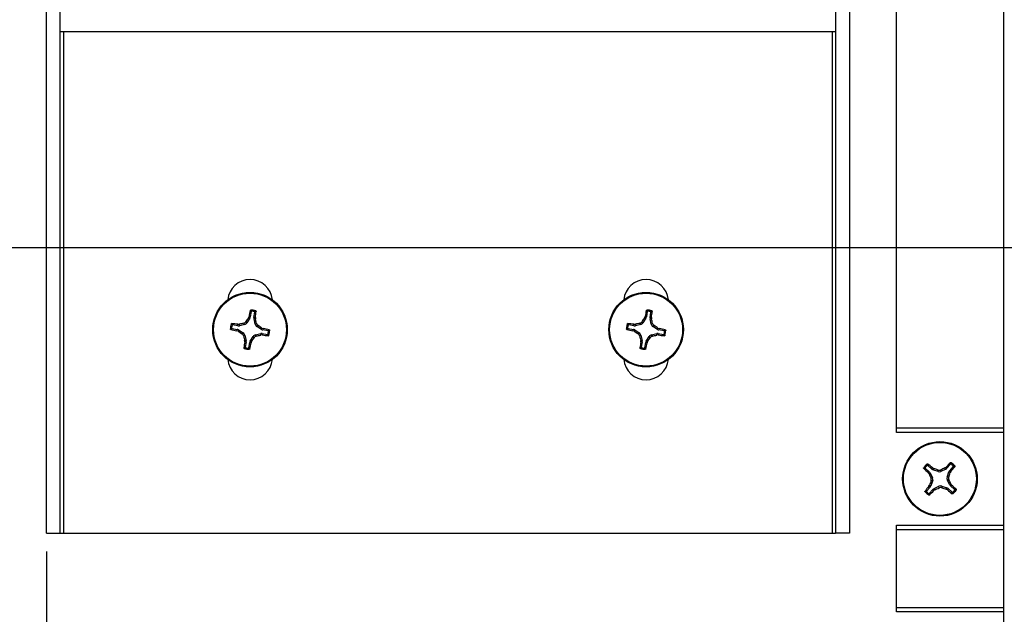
# Paper-space layout 'P3m-C' of a CAD drawing. Header units: inches. Extents: x 0.3 to 33.8, y 0.2 to 21.7.
# Tile 20 of 24: x 24.7 to 26.8, y 7.1 to 8.4. Entities that reach past the tile are written whole.
import ezdxf

# ---------------------------------------------------------------- set-up
doc = ezdxf.new("R2010")
doc.units = ezdxf.units.IN
doc.header["$MEASUREMENT"] = 0
doc.layers.add('BORDERS', color=7, linetype='Continuous')
doc.styles.add('SLDTEXTSTYLE0', font='TXT', dxfattribs={"width": 0.75})
doc.dimstyles.new('SLDDIMSTYLE10', dxfattribs={"dimtxt": 0.137795, "dimasz": 0.14, "dimexe": 0, "dimexo": 0.0625, "dimgap": 0.034449, "dimtad": 0, "dimtih": 1, "dimtoh": 1, "dimdec": 3, "dimlfac": 2, "dimrnd": 1e-09, "dimzin": 12, "dimdsep": 46, "dimtxsty": 'SLDTEXTSTYLE0', "dimblk1": 'CLOSED', "dimblk2": 'CLOSED', "dimsah": 1, "dimcen": 0.09, "dimadec": 0, "dimazin": 3, "dimtfac": 1, "dimtdec": 3, "dimtofl": 0, "dimtmove": 0, "dimatfit": 3, "dimldrblk": 'CLOSED', "dimfxl": 0, "dimfrac": 2, "dimtolj": 1, "dimtzin": 12, "dimarcsym": 0})
doc.dimstyles.new('SLDDIMSTYLE11', dxfattribs={"dimtxt": 0.137795, "dimasz": 0.14, "dimexe": 0, "dimexo": 0.0625, "dimgap": 0.034449, "dimtad": 0, "dimtih": 1, "dimtoh": 1, "dimdec": 3, "dimlfac": 2, "dimrnd": 1e-09, "dimzin": 4, "dimdsep": 46, "dimtxsty": 'SLDTEXTSTYLE0', "dimblk1": 'CLOSED', "dimblk2": 'CLOSED', "dimsah": 1, "dimcen": 0.09, "dimadec": 0, "dimazin": 1, "dimtfac": 1, "dimtdec": 3, "dimtofl": 0, "dimtmove": 0, "dimatfit": 3, "dimldrblk": 'CLOSED', "dimfxl": 0, "dimfrac": 2, "dimtolj": 1, "dimtzin": 12, "dimarcsym": 0})

# ---------------------------------------------------------------- blocks, each defined once
blk = doc.blocks.new('_Closed')
at = {"color": 0, "linetype": 'ByBlock', "lineweight": -2}
for p, q in [((-1, 0.166667), (0, 0)), ((-1, 0.166667), (-1, -0.166667)), ((0, 0), (-1, -0.166667)), ((0, 0), (-1, 0))]:
    blk.add_line(p, q, dxfattribs=at)
blk = doc.blocks.new('_D_44')
at = {"layer": 'BORDERS'}
for p, q in [((24.7103, 7.2672), (24.7103, 6.282)), ((22.7655, 6.312), (24.7103, 6.312)), ((24.5118, 6.1039), (24.5118, 6.1459)), ((24.5118, 6.1459), (24.7305, 6.1459)), ((24.7305, 6.1459), (24.7305, 6.1039)), ((24.5118, 5.7984), (24.5118, 5.7564)), ((24.7305, 5.7564), (24.7305, 5.7984)), ((24.5118, 5.7564), (24.7305, 5.7564))]:
    blk.add_line(p, q, dxfattribs=at)
at = {"layer": 'BORDERS', "xscale": 0.14, "yscale": 0.14}
blk.add_blockref('_Closed', (24.7103, 6.312), dxfattribs=at)
at = {"layer": 'BORDERS', "char_height": 0.1378, "attachment_point": 1, "rotation": 90, "style": 'SLDTEXTSTYLE0'}
for s, insert in [('12.015', (24.7591, 5.6712)), ('305', (24.5529, 5.7984))]:
    blk.add_mtext(s, dxfattribs=dict(at, insert=insert))
blk = doc.blocks.new('_D_48')
at = {"layer": 'BORDERS'}
for p, q in [((27.2846, 9.0291), (27.2846, 7.924)), ((27.4928, 8.1225), (27.4508, 8.1225)), ((27.4508, 8.1225), (27.4508, 7.9037)), ((27.6964, 8.1225), (27.7384, 8.1225)), ((27.7384, 8.1225), (27.7384, 7.9037)), ((22.8049, 7.924), (27.3146, 7.924)), ((27.4508, 7.9037), (27.4928, 7.9037)), ((27.7384, 7.9037), (27.6964, 7.9037))]:
    blk.add_line(p, q, dxfattribs=at)
at = {"layer": 'BORDERS', "xscale": 0.14, "yscale": 0.14, "rotation": 270.0000000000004}
blk.add_blockref('_Closed', (27.2846, 7.924), dxfattribs=at)
at = {"layer": 'BORDERS', "char_height": 0.1378, "attachment_point": 1, "style": 'SLDTEXTSTYLE0'}
for s, insert in [('79', (27.4928, 8.0814)), ('3.125', (27.3655, 7.8752))]:
    blk.add_mtext(s, dxfattribs=dict(at, insert=insert))
blk = doc.blocks.new('_D_49')
at = {"layer": 'BORDERS'}
for p, q in [((27.2846, 7.924), (27.2846, 6.8615)), ((27.4495, 7.06), (27.4075, 7.06)), ((27.4075, 7.06), (27.4075, 6.8412)), ((27.755, 7.06), (27.7969, 7.06)), ((27.7969, 7.06), (27.7969, 6.8412)), ((26.8174, 6.8615), (27.3146, 6.8615)), ((27.4075, 6.8412), (27.4495, 6.8412)), ((27.7969, 6.8412), (27.755, 6.8412))]:
    blk.add_line(p, q, dxfattribs=at)
at = {"layer": 'BORDERS', "xscale": 0.14, "yscale": 0.14, "rotation": 270.0000000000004}
blk.add_blockref('_Closed', (27.2846, 6.8615), dxfattribs=at)
at = {"layer": 'BORDERS', "char_height": 0.1378, "attachment_point": 1, "style": 'SLDTEXTSTYLE0'}
for s, insert in [('133', (27.4495, 7.0189)), ('5.250', (27.3731, 6.8127))]:
    blk.add_mtext(s, dxfattribs=dict(at, insert=insert))

psp = doc.layouts.new('P3m-C')

# ---------------------------------------------------------------- linework, layer by layer
at = {"color": 7, "linetype": 'Continuous', "lineweight": 25}
for p, q in [((26.778, 9.48153), (26.778, 6.86653)), ((24.71025, 7.30653), (24.71025, 9.04153)), ((24.74025, 7.30653), (24.74025, 9.04153)), ((26.41525, 9.04153), (26.41525, 7.30653)), ((26.44525, 9.04153), (26.44525, 7.30653)), ((26.54675, 7.53403), (26.54675, 8.81403)), ((24.74025, 8.39015), (26.41525, 8.39015)), ((24.74775, 7.30653), (24.74775, 8.39015)), ((26.40775, 8.39015), (26.40775, 7.30653)), ((25.15283, 7.7852), (25.15088, 7.77375)), ((26.00833, 7.7852), (26.00638, 7.77375)), ((25.14151, 7.76375), (25.14352, 7.76092)), ((25.1498, 7.77092), (25.14352, 7.76092)), ((25.1469, 7.77202), (25.14806, 7.77483)), ((25.1498, 7.77092), (25.1469, 7.77202)), ((25.14806, 7.77483), (25.15088, 7.77375)), ((25.15875, 7.77242), (25.1607, 7.78386)), ((25.15875, 7.77242), (25.16177, 7.7725)), ((25.16193, 7.76947), (25.15883, 7.76938)), ((25.16146, 7.75787), (25.15883, 7.76938)), ((25.16177, 7.7725), (25.16193, 7.76947)), ((25.99701, 7.76375), (25.99902, 7.76092)), ((26.0053, 7.77092), (25.99902, 7.76092)), ((26.0024, 7.77202), (26.00356, 7.77483)), ((26.0053, 7.77092), (26.0024, 7.77202)), ((26.00356, 7.77483), (26.00638, 7.77375)), ((26.01425, 7.77242), (26.0162, 7.78386)), ((26.01425, 7.77242), (26.01727, 7.7725)), ((26.01743, 7.76947), (26.01433, 7.76938)), ((26.01696, 7.75787), (26.01433, 7.76938)), ((26.01727, 7.7725), (26.01743, 7.76947)), ((25.11133, 7.74885), (25.12278, 7.7469)), ((25.12412, 7.75477), (25.11267, 7.75672)), ((25.1217, 7.74408), (25.12278, 7.7469)), ((25.12451, 7.74292), (25.1217, 7.74408)), ((25.12403, 7.75779), (25.12706, 7.75795)), ((25.12412, 7.75477), (25.12403, 7.75779)), ((25.12561, 7.74582), (25.12451, 7.74292)), ((25.12561, 7.74582), (25.13561, 7.73954)), ((25.12706, 7.75795), (25.12715, 7.75486)), ((25.13866, 7.75748), (25.12715, 7.75486)), ((25.13866, 7.75748), (25.13666, 7.7603)), ((25.16146, 7.75787), (25.16428, 7.75988)), ((25.16773, 7.75502), (25.1649, 7.75301)), ((25.1749, 7.74673), (25.1649, 7.75301)), ((25.1749, 7.74673), (25.176, 7.74963)), ((25.176, 7.74963), (25.17881, 7.74847)), ((25.17881, 7.74847), (25.17773, 7.74565)), ((25.18918, 7.7437), (25.17773, 7.74565)), ((25.96683, 7.74885), (25.97828, 7.7469)), ((25.97962, 7.75477), (25.96817, 7.75672)), ((25.9772, 7.74408), (25.97828, 7.7469)), ((25.98001, 7.74292), (25.9772, 7.74408)), ((25.97953, 7.75779), (25.98256, 7.75795)), ((25.97962, 7.75477), (25.97953, 7.75779)), ((25.98111, 7.74582), (25.98001, 7.74292)), ((25.98111, 7.74582), (25.99111, 7.73954)), ((25.98256, 7.75795), (25.98265, 7.75486)), ((25.99416, 7.75748), (25.98265, 7.75486)), ((25.99416, 7.75748), (25.99216, 7.7603)), ((26.01696, 7.75787), (26.01978, 7.75988)), ((26.02323, 7.75502), (26.0204, 7.75301)), ((26.0304, 7.74673), (26.0204, 7.75301)), ((26.0304, 7.74673), (26.0315, 7.74963)), ((26.0315, 7.74963), (26.03431, 7.74847)), ((26.03431, 7.74847), (26.03323, 7.74565)), ((26.04468, 7.7437), (26.03323, 7.74565)), ((25.13278, 7.73754), (25.13561, 7.73954)), ((25.13905, 7.73468), (25.13623, 7.73268)), ((25.13858, 7.72309), (25.14168, 7.72317)), ((25.13874, 7.72005), (25.13858, 7.72309)), ((25.13905, 7.73468), (25.14168, 7.72317)), ((25.15071, 7.72163), (25.15699, 7.73163)), ((25.15071, 7.72163), (25.15361, 7.72053)), ((25.159, 7.7288), (25.15699, 7.73163)), ((25.16185, 7.73507), (25.17336, 7.7377)), ((25.16185, 7.73507), (25.16385, 7.73225)), ((25.17345, 7.7346), (25.17336, 7.7377)), ((25.17648, 7.73476), (25.17345, 7.7346)), ((25.17639, 7.73778), (25.17648, 7.73476)), ((25.17639, 7.73778), (25.18784, 7.73584)), ((25.98828, 7.73754), (25.99111, 7.73954)), ((25.99455, 7.73468), (25.99173, 7.73268)), ((25.99408, 7.72309), (25.99718, 7.72317)), ((25.99424, 7.72005), (25.99408, 7.72309)), ((25.99455, 7.73468), (25.99718, 7.72317)), ((26.00621, 7.72163), (26.01249, 7.73163)), ((26.00621, 7.72163), (26.00911, 7.72053)), ((26.0145, 7.7288), (26.01249, 7.73163)), ((26.01735, 7.73507), (26.02886, 7.7377)), ((26.01735, 7.73507), (26.01935, 7.73225)), ((26.02895, 7.7346), (26.02886, 7.7377)), ((26.03198, 7.73476), (26.02895, 7.7346)), ((26.03189, 7.73778), (26.03198, 7.73476)), ((26.03189, 7.73778), (26.04334, 7.73584)), ((25.14176, 7.72014), (25.13874, 7.72005)), ((25.14176, 7.72014), (25.13981, 7.70869)), ((25.14768, 7.70736), (25.14963, 7.7188)), ((25.15245, 7.71772), (25.14963, 7.7188)), ((25.15361, 7.72053), (25.15245, 7.71772)), ((25.99726, 7.72014), (25.99424, 7.72005)), ((25.99726, 7.72014), (25.99531, 7.70869)), ((26.00318, 7.70736), (26.00513, 7.7188)), ((26.00795, 7.71772), (26.00513, 7.7188)), ((26.00911, 7.72053), (26.00795, 7.71772)), ((26.54675, 7.53403), (26.778, 7.53403)), ((26.54675, 7.52403), (26.54675, 7.53403)), ((26.778, 7.52403), (26.54675, 7.52403)), ((26.60893, 7.44692), (26.61758, 7.43918)), ((26.6229, 7.44513), (26.61425, 7.45287)), ((26.6229, 7.44513), (26.62443, 7.44773)), ((26.62443, 7.44773), (26.62709, 7.44626)), ((26.62709, 7.44626), (26.62551, 7.44359)), ((26.65323, 7.44513), (26.6426, 7.44001)), ((26.65137, 7.44761), (26.65385, 7.44937)), ((26.65323, 7.44513), (26.65137, 7.44761)), ((26.65385, 7.44937), (26.65566, 7.44695)), ((26.6634, 7.45561), (26.65566, 7.44695)), ((26.66161, 7.44163), (26.66935, 7.45028)), ((26.61516, 7.43737), (26.61758, 7.43918)), ((26.61692, 7.43489), (26.61516, 7.43737)), ((26.6194, 7.43676), (26.61692, 7.43489)), ((26.6194, 7.43676), (26.62452, 7.42612)), ((26.62106, 7.42593), (26.62452, 7.42612)), ((26.63665, 7.43968), (26.62551, 7.44359)), ((26.63665, 7.43968), (26.63646, 7.44314)), ((26.64241, 7.44347), (26.6426, 7.44001)), ((26.65616, 7.42788), (26.66007, 7.43902)), ((26.65616, 7.42788), (26.65962, 7.42807)), ((26.66273, 7.43744), (26.66007, 7.43902)), ((26.66161, 7.44163), (26.66421, 7.4401)), ((26.66421, 7.4401), (26.66273, 7.43744)), ((26.6194, 7.40642), (26.61166, 7.39777)), ((26.6168, 7.40795), (26.61827, 7.41061)), ((26.6194, 7.40642), (26.6168, 7.40795)), ((26.61827, 7.41061), (26.62094, 7.40903)), ((26.62485, 7.42017), (26.62094, 7.40903)), ((26.62485, 7.42017), (26.62139, 7.41998)), ((26.62778, 7.40292), (26.63841, 7.40804)), ((26.62778, 7.40292), (26.62964, 7.40044)), ((26.6386, 7.40458), (26.63841, 7.40804)), ((26.64436, 7.40837), (26.64455, 7.40491)), ((26.64436, 7.40837), (26.6555, 7.40447)), ((26.65392, 7.4018), (26.6555, 7.40447)), ((26.65658, 7.40032), (26.65392, 7.4018)), ((26.65995, 7.42213), (26.65649, 7.42193)), ((26.66161, 7.4113), (26.65649, 7.42193)), ((26.65811, 7.40292), (26.65658, 7.40032)), ((26.65811, 7.40292), (26.66676, 7.39518)), ((26.66161, 7.4113), (26.66409, 7.41316)), ((26.66585, 7.41068), (26.66343, 7.40887)), ((26.67208, 7.40113), (26.66343, 7.40887)), ((26.66409, 7.41316), (26.66585, 7.41068)), ((26.61761, 7.39245), (26.62535, 7.4011)), ((26.62716, 7.39868), (26.62535, 7.4011)), ((26.62964, 7.40044), (26.62716, 7.39868)), ((26.54675, 7.32403), (26.778, 7.32403)), ((26.54675, 7.31403), (26.54675, 7.32403)), ((24.71025, 7.30653), (24.74025, 7.30653)), ((24.74025, 7.30653), (24.74775, 7.30653)), ((24.74775, 7.30653), (26.40775, 7.30653)), ((26.40775, 7.30653), (26.41525, 7.30653)), ((26.44525, 7.30653), (26.41525, 7.30653)), ((26.778, 7.31403), (26.54675, 7.31403)), ((26.54675, 7.14653), (26.54675, 7.31403)), ((26.54675, 7.14653), (26.778, 7.14653)), ((26.54675, 7.13653), (26.54675, 7.14653)), ((26.778, 7.13653), (26.54675, 7.13653))]:
    psp.add_line(p, q, dxfattribs=at)
for centre, radius in [((25.15025, 7.74628), 0.0805), ((25.15025, 7.74628), 0.07876), ((26.00575, 7.74628), 0.0805), ((26.00575, 7.74628), 0.07876), ((26.6405, 7.42403), 0.0805), ((26.6405, 7.42403), 0.07876)]:
    psp.add_circle(centre, radius, dxfattribs=at)
for centre, radius, start, end in [((25.15025, 7.80603), 0.0485, 5.52423, 174.47577), ((26.00575, 7.80603), 0.0485, 5.52423, 174.47577), ((25.92818, 7.61798), 0.79574, 167.67808, 168.63192), ((25.15025, 7.74628), 0.04248, 73.06981, 87.62076), ((25.15025, 7.74628), 0.04007, 76.18373, 84.50685), ((24.37366, 7.88244), 0.79574, 352.05866, 353.01249), ((26.78368, 7.61798), 0.79574, 167.67808, 168.63192), ((26.00575, 7.74628), 0.04248, 73.06981, 87.62076), ((26.00575, 7.74628), 0.04007, 76.18373, 84.50685), ((25.22916, 7.88244), 0.79574, 352.05866, 353.01249), ((25.92018, 7.26267), 0.92596, 146.62728, 147.23832), ((24.26373, 7.54446), 0.92596, 13.45226, 14.0633), ((26.77568, 7.26267), 0.92596, 146.62728, 147.23832), ((25.11923, 7.54446), 0.92596, 13.45226, 14.0633), ((25.15025, 7.74628), 0.04248, 163.06981, 177.62076), ((25.27855, 8.52421), 0.79574, 257.67808, 258.63192), ((25.15025, 7.74628), 0.04007, 166.18373, 174.50685), ((25.01409, 6.96968), 0.79574, 82.05866, 83.01249), ((25.63386, 8.5162), 0.92596, 236.62728, 237.23832), ((25.35207, 6.85975), 0.92596, 103.45226, 104.0633), ((24.66665, 6.97635), 0.92596, 56.62728, 57.23832), ((25.02196, 6.96835), 0.79574, 77.67808, 78.63192), ((25.15025, 7.74628), 0.04007, 346.18373, 354.50685), ((25.15025, 7.74628), 0.04248, 343.06981, 357.62076), ((26.00575, 7.74628), 0.04248, 163.06981, 177.62076), ((26.13405, 8.52421), 0.79574, 257.67808, 258.63192), ((26.00575, 7.74628), 0.04007, 166.18373, 174.50685), ((25.86959, 6.96968), 0.79574, 82.05866, 83.01249), ((26.48936, 8.5162), 0.92596, 236.62728, 237.23832), ((26.20757, 6.85975), 0.92596, 103.45226, 104.0633), ((25.52215, 6.97635), 0.92596, 56.62728, 57.23832), ((25.87746, 6.96835), 0.79574, 77.67808, 78.63192), ((26.00575, 7.74628), 0.04007, 346.18373, 354.50685), ((26.00575, 7.74628), 0.04248, 343.06981, 357.62076), ((26.03678, 7.94809), 0.92596, 193.45226, 194.0633), ((24.38033, 8.22988), 0.92596, 326.62728, 327.23832), ((24.94844, 8.63281), 0.92596, 283.45226, 284.0633), ((25.28642, 8.52287), 0.79574, 262.05866, 263.01249), ((26.89228, 7.94809), 0.92596, 193.45226, 194.0633), ((25.23583, 8.22988), 0.92596, 326.62728, 327.23832), ((25.80394, 8.63281), 0.92596, 283.45226, 284.0633), ((26.14192, 8.52287), 0.79574, 262.05866, 263.01249), ((25.92685, 7.61011), 0.79574, 172.05866, 173.01249), ((25.15025, 7.74628), 0.04248, 253.06981, 267.62076), ((25.15025, 7.74628), 0.04007, 256.18373, 264.50685), ((24.37232, 7.87457), 0.79574, 347.67808, 348.63192), ((26.78235, 7.61011), 0.79574, 172.05866, 173.01249), ((26.00575, 7.74628), 0.04248, 253.06981, 267.62076), ((26.00575, 7.74628), 0.04007, 256.18373, 264.50685), ((25.22782, 7.87457), 0.79574, 347.67808, 348.63192), ((25.15025, 7.68653), 0.0485, 185.52423, 354.47577), ((26.00575, 7.68653), 0.0485, 185.52423, 354.47577), ((26.6405, 7.42403), 0.04248, 130.91043, 145.46138), ((27.16319, 8.01431), 0.79574, 225.5187, 226.47254), ((26.6405, 7.42403), 0.04007, 134.02434, 142.34746), ((26.11187, 6.83906), 0.79574, 49.89927, 50.85311), ((26.33947, 6.5661), 0.92596, 71.29288, 71.90392), ((27.03489, 6.60481), 0.92596, 114.46789, 115.07893), ((27.23079, 6.90134), 0.79574, 135.5187, 136.47254), ((26.05554, 7.95266), 0.79574, 319.89927, 320.85311), ((26.6405, 7.42403), 0.04248, 40.91043, 55.46138), ((26.6405, 7.42403), 0.04007, 44.02434, 52.34746), ((27.45973, 7.81841), 0.92596, 204.46789, 205.07893), ((25.78258, 7.72506), 0.92596, 341.29288, 341.90392), ((27.22547, 6.89539), 0.79574, 139.89927, 140.85311), ((27.49843, 7.123), 0.92596, 161.29288, 161.90392), ((26.24612, 8.24325), 0.92596, 294.46789, 295.07893), ((26.94153, 8.28196), 0.92596, 251.29288, 251.90392), ((25.82128, 7.02964), 0.92596, 24.46789, 25.07893), ((26.11782, 6.83374), 0.79574, 45.5187, 46.47254), ((26.6405, 7.42403), 0.04248, 220.91043, 235.46138), ((26.6405, 7.42403), 0.04007, 224.02434, 232.34746), ((26.05022, 7.94671), 0.79574, 315.5187, 316.47254), ((27.16914, 8.00899), 0.79574, 229.89927, 230.85311), ((26.6405, 7.42403), 0.04248, 310.91043, 325.46138), ((26.6405, 7.42403), 0.04007, 314.02434, 322.34746)]:
    psp.add_arc(centre, radius, start, end, dxfattribs=at)
for centre, major_axis, ratio, start_param, end_param in [((25.14313, 7.77509), (-0.00735, 0.00281), 0.994307, 2.9463327, 3.3368526), ((25.16651, 7.77111), (0.00787, 0.00022), 0.994307, 2.9463327, 3.3368526), ((25.99863, 7.77509), (-0.00735, 0.00281), 0.994307, 2.9463327, 3.3368526), ((26.02201, 7.77111), (0.00787, 0.00022), 0.994307, 2.9463327, 3.3368526), ((25.12144, 7.73915), (-0.00281, -0.00735), 0.994307, 2.9463327, 3.3368526), ((25.12542, 7.76253), (-0.00022, 0.00787), 0.994307, 2.9463327, 3.3368526), ((25.13687, 7.76514), (-0.00456, 0.00642), 0.993591, 2.7511616, 3.5320237), ((25.16912, 7.75966), (0.00642, 0.00456), 0.993591, 2.7511616, 3.5320237), ((25.17907, 7.7534), (0.00281, 0.00735), 0.994307, 2.9463327, 3.3368526), ((25.97694, 7.73915), (-0.00281, -0.00735), 0.994307, 2.9463327, 3.3368526), ((25.98092, 7.76253), (-0.00022, 0.00787), 0.994307, 2.9463327, 3.3368526), ((25.99237, 7.76514), (-0.00456, 0.00642), 0.993591, 2.7511616, 3.5320237), ((26.02462, 7.75966), (0.00642, 0.00456), 0.993591, 2.7511616, 3.5320237), ((26.03457, 7.7534), (0.00281, 0.00735), 0.994307, 2.9463327, 3.3368526), ((25.13139, 7.7329), (-0.00642, -0.00456), 0.993591, 2.7511616, 3.5320237), ((25.134, 7.72144), (-0.00787, -0.00022), 0.994307, 2.9463327, 3.3368526), ((25.15738, 7.71746), (0.00735, -0.00281), 0.994307, 2.9463327, 3.3368526), ((25.16364, 7.72741), (0.00456, -0.00642), 0.993591, 2.7511616, 3.5320237), ((25.17509, 7.73002), (0.00022, -0.00787), 0.994307, 2.9463327, 3.3368526), ((25.98689, 7.7329), (-0.00642, -0.00456), 0.993591, 2.7511616, 3.5320237), ((25.9895, 7.72144), (-0.00787, -0.00022), 0.994307, 2.9463327, 3.3368526), ((26.01288, 7.71746), (0.00735, -0.00281), 0.994307, 2.9463327, 3.3368526), ((26.01914, 7.72741), (0.00456, -0.00642), 0.993591, 2.7511616, 3.5320237), ((26.03059, 7.73002), (0.00022, -0.00787), 0.994307, 2.9463327, 3.3368526), ((26.62813, 7.45101), (0.004, 0.00678), 0.994307, 2.9463327, 3.3368526), ((26.64981, 7.45221), (-0.00473, 0.00629), 0.994307, 2.9463327, 3.3368526), ((26.61232, 7.43333), (-0.00629, -0.00473), 0.994307, 2.9463327, 3.3368526), ((26.61741, 7.42274), (-0.00786, -0.00044), 0.993591, 2.7511616, 3.5320237), ((26.63922, 7.44712), (-0.00044, 0.00786), 0.993591, 2.7511616, 3.5320237), ((26.6636, 7.42531), (0.00786, 0.00044), 0.993591, 2.7511616, 3.5320237), ((26.66748, 7.4364), (0.00678, -0.004), 0.994307, 2.9463327, 3.3368526), ((26.61352, 7.41165), (-0.00678, 0.004), 0.994307, 2.9463327, 3.3368526), ((26.6312, 7.39584), (0.00473, -0.00629), 0.994307, 2.9463327, 3.3368526), ((26.64179, 7.40093), (0.00044, -0.00786), 0.993591, 2.7511616, 3.5320237), ((26.65288, 7.39705), (-0.004, -0.00678), 0.994307, 2.9463327, 3.3368526), ((26.66869, 7.41472), (0.00629, 0.00473), 0.994307, 2.9463327, 3.3368526)]:
    psp.add_ellipse(centre, major_axis=major_axis, ratio=ratio, start_param=start_param, end_param=end_param, dxfattribs=at)
for points, knots in [([(25.15078, 7.7878), (25.15082, 7.78792), (25.15091, 7.78818), (25.1512, 7.78849), (25.15159, 7.78869), (25.15187, 7.78871), (25.15202, 7.78872)], [0, 0, 0, 0, 0.2526917, 0.5055172, 0.7534417, 1, 1, 1, 1]), ([(25.15283, 7.7852), (25.15249, 7.78563), (25.15181, 7.78651), (25.15113, 7.78737), (25.15078, 7.7878)], [0, 0, 0, 0, 0.4946499, 1, 1, 1, 1]), ([(25.15202, 7.78872), (25.15236, 7.7883), (25.15305, 7.78747), (25.15374, 7.7866), (25.15409, 7.78616)], [0, 0, 0, 0, 0.49584493, 1, 1, 1, 1]), ([(25.15409, 7.78616), (25.15396, 7.78616), (25.15369, 7.78616), (25.15333, 7.786), (25.15304, 7.78573), (25.15288, 7.78544), (25.15284, 7.78525), (25.15283, 7.7852)], [0, 0, 0, 0, 0.2255497, 0.4511533, 0.6755815, 0.8996403, 1, 1, 1, 1]), ([(25.15982, 7.78519), (25.1603, 7.78548), (25.16123, 7.78608), (25.16216, 7.78664), (25.16262, 7.78691)], [0, 0, 0, 0, 0.5041524, 1, 1, 1, 1]), ([(25.1607, 7.78386), (25.16071, 7.78399), (25.16072, 7.78425), (25.16058, 7.78463), (25.16034, 7.78494), (25.16006, 7.78512), (25.15988, 7.78517), (25.15982, 7.78519)], [0, 0, 0, 0, 0.22554961, 0.45115321, 0.67558118, 0.89964004, 1, 1, 1, 1]), ([(25.16349, 7.78563), (25.16302, 7.78534), (25.16209, 7.78477), (25.16116, 7.78416), (25.1607, 7.78386)], [0, 0, 0, 0, 0.5053527, 1, 1, 1, 1]), ([(25.16262, 7.78691), (25.16275, 7.78686), (25.16299, 7.78677), (25.16327, 7.78649), (25.16346, 7.78614), (25.16351, 7.78584), (25.16349, 7.78567), (25.16349, 7.78563)], [0, 0, 0, 0, 0.2243701, 0.4484144, 0.6809027, 0.9255748, 1, 1, 1, 1]), ([(26.00628, 7.7878), (26.00632, 7.78792), (26.00641, 7.78818), (26.0067, 7.78849), (26.00709, 7.78869), (26.00737, 7.78871), (26.00752, 7.78872)], [0, 0, 0, 0, 0.2526917, 0.5055172, 0.7534417, 1, 1, 1, 1]), ([(26.00833, 7.7852), (26.00799, 7.78563), (26.00731, 7.78651), (26.00663, 7.78737), (26.00628, 7.7878)], [0, 0, 0, 0, 0.4946499, 1, 1, 1, 1]), ([(26.00752, 7.78872), (26.00786, 7.7883), (26.00855, 7.78747), (26.00924, 7.7866), (26.00959, 7.78616)], [0, 0, 0, 0, 0.49584493, 1, 1, 1, 1]), ([(26.00959, 7.78616), (26.00946, 7.78616), (26.00919, 7.78616), (26.00883, 7.786), (26.00854, 7.78573), (26.00838, 7.78544), (26.00834, 7.78525), (26.00833, 7.7852)], [0, 0, 0, 0, 0.22554966, 0.4511533, 0.67558153, 0.89964028, 1, 1, 1, 1]), ([(26.01532, 7.78519), (26.0158, 7.78548), (26.01673, 7.78608), (26.01766, 7.78664), (26.01812, 7.78691)], [0, 0, 0, 0, 0.5041524, 1, 1, 1, 1]), ([(26.0162, 7.78386), (26.01621, 7.78399), (26.01622, 7.78425), (26.01608, 7.78463), (26.01584, 7.78494), (26.01556, 7.78512), (26.01538, 7.78517), (26.01532, 7.78519)], [0, 0, 0, 0, 0.2255496, 0.4511532, 0.6755812, 0.89964, 1, 1, 1, 1]), ([(26.01899, 7.78563), (26.01852, 7.78534), (26.01759, 7.78477), (26.01666, 7.78416), (26.0162, 7.78386)], [0, 0, 0, 0, 0.5053527, 1, 1, 1, 1]), ([(26.01812, 7.78691), (26.01825, 7.78686), (26.01849, 7.78677), (26.01877, 7.78649), (26.01896, 7.78614), (26.01901, 7.78584), (26.01899, 7.78567), (26.01899, 7.78563)], [0, 0, 0, 0, 0.2243701, 0.4484144, 0.6809027, 0.9255748, 1, 1, 1, 1]), ([(25.13666, 7.7603), (25.13748, 7.76059), (25.13913, 7.76115), (25.14069, 7.76256), (25.14135, 7.76351), (25.14151, 7.76375)], [0, 0, 0, 0, 0.4271588, 0.8543492, 1, 1, 1, 1]), ([(25.99216, 7.7603), (25.99298, 7.76059), (25.99463, 7.76115), (25.99619, 7.76256), (25.99685, 7.76351), (25.99701, 7.76375)], [0, 0, 0, 0, 0.4271588, 0.8543492, 1, 1, 1, 1]), ([(25.10781, 7.74804), (25.10823, 7.74838), (25.10906, 7.74908), (25.10993, 7.74976), (25.11037, 7.75011)], [0, 0, 0, 0, 0.4958449, 1, 1, 1, 1]), ([(25.10873, 7.7468), (25.10861, 7.74684), (25.10835, 7.74693), (25.10805, 7.74723), (25.10784, 7.74761), (25.10782, 7.7479), (25.10781, 7.74804)], [0, 0, 0, 0, 0.2526917, 0.5055172, 0.7534417, 1, 1, 1, 1]), ([(25.11133, 7.74885), (25.1109, 7.74851), (25.11002, 7.74783), (25.10917, 7.74715), (25.10873, 7.7468)], [0, 0, 0, 0, 0.4946499, 1, 1, 1, 1]), ([(25.10962, 7.75865), (25.10967, 7.75877), (25.10977, 7.75901), (25.11005, 7.75929), (25.11039, 7.75948), (25.11069, 7.75953), (25.11086, 7.75951), (25.1109, 7.75951)], [0, 0, 0, 0, 0.2243701, 0.4484144, 0.6809027, 0.9255748, 1, 1, 1, 1]), ([(25.11134, 7.75585), (25.11105, 7.75632), (25.11046, 7.75725), (25.10989, 7.75819), (25.10962, 7.75865)], [0, 0, 0, 0, 0.5041524, 1, 1, 1, 1]), ([(25.11037, 7.75011), (25.11037, 7.74998), (25.11037, 7.74972), (25.11054, 7.74935), (25.11081, 7.74906), (25.11109, 7.7489), (25.11128, 7.74886), (25.11133, 7.74885)], [0, 0, 0, 0, 0.2255497, 0.4511533, 0.6755815, 0.8996403, 1, 1, 1, 1]), ([(25.1109, 7.75951), (25.11119, 7.75904), (25.11177, 7.75811), (25.11237, 7.75718), (25.11267, 7.75672)], [0, 0, 0, 0, 0.5053527, 1, 1, 1, 1]), ([(25.11267, 7.75672), (25.11254, 7.75673), (25.11228, 7.75675), (25.1119, 7.75661), (25.11159, 7.75636), (25.11141, 7.75608), (25.11136, 7.7559), (25.11134, 7.75585)], [0, 0, 0, 0, 0.22554961, 0.45115321, 0.67558118, 0.89964004, 1, 1, 1, 1]), ([(25.16428, 7.75988), (25.16456, 7.75905), (25.16513, 7.7574), (25.16654, 7.75585), (25.16749, 7.75518), (25.16773, 7.75502)], [0, 0, 0, 0, 0.4271588, 0.8543492, 1, 1, 1, 1]), ([(25.18918, 7.7437), (25.18961, 7.74404), (25.19049, 7.74472), (25.19134, 7.7454), (25.19177, 7.74575)], [0, 0, 0, 0, 0.4946473, 1, 1, 1, 1]), ([(25.19014, 7.74244), (25.19014, 7.74257), (25.19014, 7.74284), (25.18997, 7.7432), (25.1897, 7.7435), (25.18942, 7.74365), (25.18923, 7.74369), (25.18918, 7.7437)], [0, 0, 0, 0, 0.22554966, 0.4511533, 0.67558153, 0.89964028, 1, 1, 1, 1]), ([(25.1927, 7.74451), (25.19228, 7.74417), (25.19145, 7.74348), (25.19058, 7.74279), (25.19014, 7.74244)], [0, 0, 0, 0, 0.4958476, 1, 1, 1, 1]), ([(25.19177, 7.74575), (25.1919, 7.74571), (25.19216, 7.74562), (25.19246, 7.74533), (25.19267, 7.74495), (25.19269, 7.74466), (25.1927, 7.74451)], [0, 0, 0, 0, 0.25269173, 0.50551722, 0.75344174, 1, 1, 1, 1]), ([(25.96331, 7.74804), (25.96373, 7.74838), (25.96456, 7.74908), (25.96543, 7.74976), (25.96587, 7.75011)], [0, 0, 0, 0, 0.4958449, 1, 1, 1, 1]), ([(25.96423, 7.7468), (25.96411, 7.74684), (25.96385, 7.74693), (25.96355, 7.74723), (25.96334, 7.74761), (25.96332, 7.7479), (25.96331, 7.74804)], [0, 0, 0, 0, 0.2526917, 0.5055172, 0.7534417, 1, 1, 1, 1]), ([(25.96683, 7.74885), (25.9664, 7.74851), (25.96552, 7.74783), (25.96467, 7.74715), (25.96423, 7.7468)], [0, 0, 0, 0, 0.4946499, 1, 1, 1, 1]), ([(25.96512, 7.75865), (25.96517, 7.75877), (25.96527, 7.75901), (25.96555, 7.75929), (25.96589, 7.75948), (25.96619, 7.75953), (25.96636, 7.75951), (25.9664, 7.75951)], [0, 0, 0, 0, 0.2243701, 0.4484144, 0.6809027, 0.9255748, 1, 1, 1, 1]), ([(25.96684, 7.75585), (25.96655, 7.75632), (25.96596, 7.75725), (25.96539, 7.75819), (25.96512, 7.75865)], [0, 0, 0, 0, 0.5041524, 1, 1, 1, 1]), ([(25.96587, 7.75011), (25.96587, 7.74998), (25.96587, 7.74972), (25.96604, 7.74935), (25.96631, 7.74906), (25.96659, 7.7489), (25.96678, 7.74886), (25.96683, 7.74885)], [0, 0, 0, 0, 0.2255497, 0.4511533, 0.6755815, 0.8996403, 1, 1, 1, 1]), ([(25.9664, 7.75951), (25.96669, 7.75904), (25.96727, 7.75811), (25.96787, 7.75718), (25.96817, 7.75672)], [0, 0, 0, 0, 0.5053527, 1, 1, 1, 1]), ([(25.96817, 7.75672), (25.96804, 7.75673), (25.96778, 7.75675), (25.9674, 7.75661), (25.96709, 7.75636), (25.96691, 7.75608), (25.96686, 7.7559), (25.96684, 7.75585)], [0, 0, 0, 0, 0.2255496, 0.4511532, 0.6755812, 0.89964, 1, 1, 1, 1]), ([(26.01978, 7.75988), (26.02006, 7.75905), (26.02063, 7.7574), (26.02204, 7.75585), (26.02299, 7.75518), (26.02323, 7.75502)], [0, 0, 0, 0, 0.4271588, 0.8543492, 1, 1, 1, 1]), ([(26.04468, 7.7437), (26.04511, 7.74404), (26.04599, 7.74472), (26.04684, 7.7454), (26.04727, 7.74575)], [0, 0, 0, 0, 0.4946473, 1, 1, 1, 1]), ([(26.04564, 7.74244), (26.04564, 7.74257), (26.04564, 7.74284), (26.04547, 7.7432), (26.0452, 7.7435), (26.04492, 7.74365), (26.04473, 7.74369), (26.04468, 7.7437)], [0, 0, 0, 0, 0.2255497, 0.4511533, 0.6755815, 0.8996403, 1, 1, 1, 1]), ([(26.0482, 7.74451), (26.04778, 7.74417), (26.04695, 7.74348), (26.04608, 7.74279), (26.04564, 7.74244)], [0, 0, 0, 0, 0.4958476, 1, 1, 1, 1]), ([(26.04727, 7.74575), (26.0474, 7.74571), (26.04766, 7.74562), (26.04796, 7.74533), (26.04817, 7.74495), (26.04819, 7.74466), (26.0482, 7.74451)], [0, 0, 0, 0, 0.2526917, 0.5055172, 0.7534417, 1, 1, 1, 1]), ([(25.13623, 7.73268), (25.13595, 7.7335), (25.13538, 7.73515), (25.13397, 7.73671), (25.13302, 7.73737), (25.13278, 7.73754)], [0, 0, 0, 0, 0.4271588, 0.8543492, 1, 1, 1, 1]), ([(25.16385, 7.73225), (25.16303, 7.73197), (25.16138, 7.7314), (25.15982, 7.73), (25.15916, 7.72905), (25.159, 7.7288)], [0, 0, 0, 0, 0.4271588, 0.8543492, 1, 1, 1, 1]), ([(25.18784, 7.73584), (25.18797, 7.73583), (25.18823, 7.73581), (25.18861, 7.73595), (25.18892, 7.73619), (25.1891, 7.73647), (25.18915, 7.73665), (25.18917, 7.73671)], [0, 0, 0, 0, 0.2255496, 0.4511532, 0.6755812, 0.89964, 1, 1, 1, 1]), ([(25.18961, 7.73304), (25.18932, 7.73351), (25.18874, 7.73444), (25.18814, 7.73537), (25.18784, 7.73584)], [0, 0, 0, 0, 0.5053527, 1, 1, 1, 1]), ([(25.18917, 7.73671), (25.18946, 7.73623), (25.19005, 7.7353), (25.19061, 7.73437), (25.19089, 7.73391)], [0, 0, 0, 0, 0.5041524, 1, 1, 1, 1]), ([(25.19089, 7.73391), (25.19084, 7.73378), (25.19074, 7.73354), (25.19046, 7.73326), (25.19012, 7.73307), (25.18982, 7.73302), (25.18965, 7.73304), (25.18961, 7.73304)], [0, 0, 0, 0, 0.2243701, 0.4484144, 0.6809027, 0.9255748, 1, 1, 1, 1]), ([(25.99173, 7.73268), (25.99145, 7.7335), (25.99088, 7.73515), (25.98947, 7.73671), (25.98852, 7.73737), (25.98828, 7.73754)], [0, 0, 0, 0, 0.4271588, 0.8543492, 1, 1, 1, 1]), ([(26.01935, 7.73225), (26.01853, 7.73197), (26.01688, 7.7314), (26.01532, 7.73), (26.01466, 7.72905), (26.0145, 7.7288)], [0, 0, 0, 0, 0.4271588, 0.8543492, 1, 1, 1, 1]), ([(26.04334, 7.73584), (26.04347, 7.73583), (26.04373, 7.73581), (26.04411, 7.73595), (26.04442, 7.73619), (26.0446, 7.73647), (26.04465, 7.73665), (26.04467, 7.73671)], [0, 0, 0, 0, 0.22554961, 0.45115321, 0.67558118, 0.89964004, 1, 1, 1, 1]), ([(26.04511, 7.73304), (26.04482, 7.73351), (26.04424, 7.73444), (26.04364, 7.73537), (26.04334, 7.73584)], [0, 0, 0, 0, 0.5053527, 1, 1, 1, 1]), ([(26.04467, 7.73671), (26.04496, 7.73623), (26.04555, 7.7353), (26.04611, 7.73437), (26.04639, 7.73391)], [0, 0, 0, 0, 0.5041524, 1, 1, 1, 1]), ([(26.04639, 7.73391), (26.04634, 7.73378), (26.04624, 7.73354), (26.04596, 7.73326), (26.04562, 7.73307), (26.04532, 7.73302), (26.04515, 7.73304), (26.04511, 7.73304)], [0, 0, 0, 0, 0.2243701, 0.4484144, 0.6809027, 0.9255748, 1, 1, 1, 1]), ([(25.13788, 7.70564), (25.13776, 7.70569), (25.13752, 7.70579), (25.13724, 7.70607), (25.13705, 7.70641), (25.137, 7.70671), (25.13702, 7.70688), (25.13702, 7.70692)], [0, 0, 0, 0, 0.22437011, 0.44841436, 0.68090265, 0.92557481, 1, 1, 1, 1]), ([(25.13702, 7.70692), (25.13749, 7.70721), (25.13842, 7.70779), (25.13935, 7.70839), (25.13981, 7.70869)], [0, 0, 0, 0, 0.5053527, 1, 1, 1, 1]), ([(25.14069, 7.70737), (25.14021, 7.70707), (25.13928, 7.70648), (25.13835, 7.70592), (25.13788, 7.70564)], [0, 0, 0, 0, 0.5041524, 1, 1, 1, 1]), ([(25.13981, 7.70869), (25.1398, 7.70856), (25.13979, 7.7083), (25.13993, 7.70792), (25.14017, 7.70761), (25.14045, 7.70743), (25.14063, 7.70738), (25.14069, 7.70737)], [0, 0, 0, 0, 0.2255496, 0.4511532, 0.6755812, 0.89964, 1, 1, 1, 1]), ([(25.14642, 7.70639), (25.14655, 7.70639), (25.14682, 7.70639), (25.14718, 7.70656), (25.14747, 7.70683), (25.14763, 7.70711), (25.14767, 7.7073), (25.14768, 7.70736)], [0, 0, 0, 0, 0.22554966, 0.4511533, 0.67558153, 0.89964028, 1, 1, 1, 1]), ([(25.14849, 7.70383), (25.14815, 7.70425), (25.14746, 7.70509), (25.14677, 7.70595), (25.14642, 7.70639)], [0, 0, 0, 0, 0.4958476, 1, 1, 1, 1]), ([(25.14768, 7.70736), (25.14802, 7.70692), (25.1487, 7.70604), (25.14938, 7.70519), (25.14973, 7.70476)], [0, 0, 0, 0, 0.4946473, 1, 1, 1, 1]), ([(25.14973, 7.70476), (25.14969, 7.70463), (25.1496, 7.70437), (25.14931, 7.70407), (25.14892, 7.70386), (25.14864, 7.70384), (25.14849, 7.70383)], [0, 0, 0, 0, 0.2526917, 0.5055172, 0.7534417, 1, 1, 1, 1]), ([(25.99338, 7.70564), (25.99326, 7.70569), (25.99302, 7.70579), (25.99274, 7.70607), (25.99255, 7.70641), (25.9925, 7.70671), (25.99252, 7.70688), (25.99252, 7.70692)], [0, 0, 0, 0, 0.2243701, 0.4484144, 0.6809027, 0.9255748, 1, 1, 1, 1]), ([(25.99252, 7.70692), (25.99299, 7.70721), (25.99392, 7.70779), (25.99485, 7.70839), (25.99531, 7.70869)], [0, 0, 0, 0, 0.5053527, 1, 1, 1, 1]), ([(25.99619, 7.70737), (25.99571, 7.70707), (25.99478, 7.70648), (25.99385, 7.70592), (25.99338, 7.70564)], [0, 0, 0, 0, 0.5041524, 1, 1, 1, 1]), ([(25.99531, 7.70869), (25.9953, 7.70856), (25.99529, 7.7083), (25.99543, 7.70792), (25.99567, 7.70761), (25.99595, 7.70743), (25.99613, 7.70738), (25.99619, 7.70737)], [0, 0, 0, 0, 0.2255496, 0.4511532, 0.6755812, 0.89964, 1, 1, 1, 1]), ([(26.00192, 7.70639), (26.00205, 7.70639), (26.00232, 7.70639), (26.00268, 7.70656), (26.00297, 7.70683), (26.00313, 7.70711), (26.00317, 7.7073), (26.00318, 7.70736)], [0, 0, 0, 0, 0.2255497, 0.4511533, 0.6755815, 0.8996403, 1, 1, 1, 1]), ([(26.00399, 7.70383), (26.00365, 7.70425), (26.00296, 7.70509), (26.00227, 7.70595), (26.00192, 7.70639)], [0, 0, 0, 0, 0.4958476, 1, 1, 1, 1]), ([(26.00318, 7.70736), (26.00352, 7.70692), (26.0042, 7.70604), (26.00488, 7.70519), (26.00523, 7.70476)], [0, 0, 0, 0, 0.4946473, 1, 1, 1, 1]), ([(26.00523, 7.70476), (26.00519, 7.70463), (26.0051, 7.70437), (26.00481, 7.70407), (26.00442, 7.70386), (26.00414, 7.70384), (26.00399, 7.70383)], [0, 0, 0, 0, 0.2526917, 0.5055172, 0.7534417, 1, 1, 1, 1]), ([(26.60563, 7.44657), (26.60555, 7.44668), (26.60538, 7.44689), (26.60528, 7.4473), (26.6053, 7.44773), (26.60544, 7.44798), (26.60551, 7.44811)], [0, 0, 0, 0, 0.25269173, 0.50551722, 0.75344174, 1, 1, 1, 1]), ([(26.60551, 7.44811), (26.60605, 7.44818), (26.60712, 7.44832), (26.60822, 7.44844), (26.60878, 7.4485)], [0, 0, 0, 0, 0.4958476, 1, 1, 1, 1]), ([(26.60893, 7.44692), (26.60838, 7.44687), (26.60727, 7.44676), (26.60618, 7.44664), (26.60563, 7.44657)], [0, 0, 0, 0, 0.4946473, 1, 1, 1, 1]), ([(26.60878, 7.4485), (26.60871, 7.44839), (26.60857, 7.44817), (26.60851, 7.44777), (26.60859, 7.44738), (26.60875, 7.44709), (26.60888, 7.44696), (26.60893, 7.44692)], [0, 0, 0, 0, 0.22554966, 0.4511533, 0.67558153, 0.89964028, 1, 1, 1, 1]), ([(26.61266, 7.45284), (26.61266, 7.4534), (26.61266, 7.4545), (26.61268, 7.45559), (26.61269, 7.45613)], [0, 0, 0, 0, 0.5041524, 1, 1, 1, 1]), ([(26.61425, 7.45287), (26.61414, 7.45295), (26.61393, 7.4531), (26.61353, 7.45319), (26.61314, 7.45314), (26.61284, 7.453), (26.6127, 7.45288), (26.61266, 7.45284)], [0, 0, 0, 0, 0.2255496, 0.4511532, 0.6755812, 0.89964, 1, 1, 1, 1]), ([(26.61269, 7.45613), (26.61279, 7.45621), (26.61301, 7.45636), (26.61339, 7.45645), (26.61378, 7.45642), (26.61406, 7.4563), (26.6142, 7.4562), (26.61423, 7.45618)], [0, 0, 0, 0, 0.2243701, 0.4484144, 0.6809027, 0.9255748, 1, 1, 1, 1]), ([(26.61423, 7.45618), (26.61423, 7.45563), (26.61422, 7.45453), (26.61424, 7.45342), (26.61425, 7.45287)], [0, 0, 0, 0, 0.5053527, 1, 1, 1, 1]), ([(26.66305, 7.4589), (26.66315, 7.45898), (26.66336, 7.45915), (26.66378, 7.45925), (26.66421, 7.45923), (26.66446, 7.45909), (26.66459, 7.45902)], [0, 0, 0, 0, 0.25269173, 0.50551722, 0.75344174, 1, 1, 1, 1]), ([(26.6634, 7.45561), (26.66335, 7.45615), (26.66324, 7.45726), (26.66311, 7.45835), (26.66305, 7.4589)], [0, 0, 0, 0, 0.4946499, 1, 1, 1, 1]), ([(26.66498, 7.45575), (26.66487, 7.45582), (26.66465, 7.45596), (26.66425, 7.45602), (26.66386, 7.45594), (26.66357, 7.45578), (26.66344, 7.45565), (26.6634, 7.45561)], [0, 0, 0, 0, 0.2255497, 0.4511533, 0.6755815, 0.8996403, 1, 1, 1, 1]), ([(26.66459, 7.45902), (26.66466, 7.45848), (26.6648, 7.45741), (26.66492, 7.45631), (26.66498, 7.45575)], [0, 0, 0, 0, 0.4958449, 1, 1, 1, 1]), ([(26.66932, 7.45187), (26.66988, 7.45187), (26.67098, 7.45188), (26.67207, 7.45185), (26.67261, 7.45184)], [0, 0, 0, 0, 0.5041524, 1, 1, 1, 1]), ([(26.66935, 7.45028), (26.66943, 7.45039), (26.66958, 7.4506), (26.66967, 7.451), (26.66962, 7.45139), (26.66948, 7.45169), (26.66936, 7.45183), (26.66932, 7.45187)], [0, 0, 0, 0, 0.2255496, 0.4511532, 0.6755812, 0.89964, 1, 1, 1, 1]), ([(26.67266, 7.4503), (26.6721, 7.4503), (26.67101, 7.45031), (26.6699, 7.45029), (26.66935, 7.45028)], [0, 0, 0, 0, 0.5053527, 1, 1, 1, 1]), ([(26.67261, 7.45184), (26.67268, 7.45174), (26.67284, 7.45153), (26.67293, 7.45114), (26.6729, 7.45075), (26.67278, 7.45047), (26.67268, 7.45033), (26.67266, 7.4503)], [0, 0, 0, 0, 0.2243701, 0.4484144, 0.6809027, 0.9255748, 1, 1, 1, 1]), ([(26.62139, 7.41998), (26.62159, 7.42083), (26.62199, 7.42252), (26.62163, 7.42459), (26.62118, 7.42566), (26.62106, 7.42593)], [0, 0, 0, 0, 0.4271588, 0.8543492, 1, 1, 1, 1]), ([(26.63646, 7.44314), (26.63731, 7.44294), (26.639, 7.44254), (26.64107, 7.4429), (26.64213, 7.44335), (26.64241, 7.44347)], [0, 0, 0, 0, 0.42715877, 0.85434923, 1, 1, 1, 1]), ([(26.65962, 7.42807), (26.65942, 7.42722), (26.65902, 7.42553), (26.65938, 7.42346), (26.65983, 7.4224), (26.65995, 7.42213)], [0, 0, 0, 0, 0.4271588, 0.8543492, 1, 1, 1, 1]), ([(26.64455, 7.40491), (26.6437, 7.40511), (26.64201, 7.40551), (26.63994, 7.40515), (26.63888, 7.4047), (26.6386, 7.40458)], [0, 0, 0, 0, 0.4271588, 0.8543492, 1, 1, 1, 1]), ([(26.6084, 7.39621), (26.60833, 7.39631), (26.60817, 7.39653), (26.60808, 7.39691), (26.60811, 7.3973), (26.60823, 7.39758), (26.60833, 7.39772), (26.60835, 7.39775)], [0, 0, 0, 0, 0.2243701, 0.4484144, 0.6809027, 0.9255748, 1, 1, 1, 1]), ([(26.60835, 7.39775), (26.6089, 7.39775), (26.61, 7.39774), (26.61111, 7.39776), (26.61166, 7.39777)], [0, 0, 0, 0, 0.5053527, 1, 1, 1, 1]), ([(26.61169, 7.39618), (26.61113, 7.39618), (26.61003, 7.39618), (26.60894, 7.3962), (26.6084, 7.39621)], [0, 0, 0, 0, 0.5041524, 1, 1, 1, 1]), ([(26.61166, 7.39777), (26.61158, 7.39766), (26.61143, 7.39745), (26.61134, 7.39705), (26.61139, 7.39666), (26.61153, 7.39636), (26.61165, 7.39622), (26.61169, 7.39618)], [0, 0, 0, 0, 0.2255496, 0.4511532, 0.6755812, 0.89964, 1, 1, 1, 1]), ([(26.61603, 7.3923), (26.61614, 7.39223), (26.61636, 7.39209), (26.61676, 7.39204), (26.61715, 7.39211), (26.61744, 7.39227), (26.61757, 7.39241), (26.61761, 7.39245)], [0, 0, 0, 0, 0.2255497, 0.4511533, 0.6755815, 0.8996403, 1, 1, 1, 1]), ([(26.61642, 7.38903), (26.61635, 7.38957), (26.61621, 7.39065), (26.61609, 7.39175), (26.61603, 7.3923)], [0, 0, 0, 0, 0.4958476, 1, 1, 1, 1]), ([(26.61796, 7.38916), (26.61786, 7.38907), (26.61765, 7.3889), (26.61723, 7.3888), (26.6168, 7.38883), (26.61655, 7.38896), (26.61642, 7.38903)], [0, 0, 0, 0, 0.2526917, 0.5055172, 0.7534417, 1, 1, 1, 1]), ([(26.61761, 7.39245), (26.61766, 7.3919), (26.61777, 7.39079), (26.6179, 7.38971), (26.61796, 7.38916)], [0, 0, 0, 0, 0.4946473, 1, 1, 1, 1]), ([(26.66676, 7.39518), (26.66687, 7.3951), (26.66708, 7.39495), (26.66748, 7.39487), (26.66787, 7.39491), (26.66817, 7.39505), (26.66831, 7.39518), (26.66835, 7.39521)], [0, 0, 0, 0, 0.2255496, 0.4511532, 0.6755812, 0.89964, 1, 1, 1, 1]), ([(26.66678, 7.39187), (26.66678, 7.39243), (26.66679, 7.39352), (26.66677, 7.39463), (26.66676, 7.39518)], [0, 0, 0, 0, 0.5053527, 1, 1, 1, 1]), ([(26.66832, 7.39192), (26.66822, 7.39185), (26.668, 7.39169), (26.66762, 7.3916), (26.66723, 7.39163), (26.66695, 7.39175), (26.66681, 7.39185), (26.66678, 7.39187)], [0, 0, 0, 0, 0.22437011, 0.44841436, 0.68090265, 0.92557481, 1, 1, 1, 1]), ([(26.66835, 7.39521), (26.66835, 7.39466), (26.66835, 7.39355), (26.66833, 7.39246), (26.66832, 7.39192)], [0, 0, 0, 0, 0.5041524, 1, 1, 1, 1]), ([(26.67208, 7.40113), (26.67263, 7.40118), (26.67374, 7.40129), (26.67483, 7.40142), (26.67537, 7.40148)], [0, 0, 0, 0, 0.4946499, 1, 1, 1, 1]), ([(26.67223, 7.39955), (26.6723, 7.39966), (26.67244, 7.39988), (26.67249, 7.40028), (26.67242, 7.40067), (26.67226, 7.40096), (26.67213, 7.40109), (26.67208, 7.40113)], [0, 0, 0, 0, 0.22554966, 0.4511533, 0.67558153, 0.89964028, 1, 1, 1, 1]), ([(26.6755, 7.39994), (26.67496, 7.39987), (26.67389, 7.39973), (26.67278, 7.39961), (26.67223, 7.39955)], [0, 0, 0, 0, 0.4958449, 1, 1, 1, 1]), ([(26.67537, 7.40148), (26.67546, 7.40138), (26.67563, 7.40117), (26.67573, 7.40076), (26.67571, 7.40032), (26.67557, 7.40007), (26.6755, 7.39994)], [0, 0, 0, 0, 0.2526917, 0.5055172, 0.7534417, 1, 1, 1, 1])]:
    psp.add_open_spline(points, degree=3, knots=knots, dxfattribs=at)

# ---------------------------------------------------------------- dimensions: what is measured, and where the dimension line sits
at = {"layer": 'BORDERS'}
for feature_location, offset, dtype, origin, dimstyle, picture, middle in [((22.7655, 7.92403), (4.54913, 0), 0, (26.778, 9.48653), 'SLDDIMSTYLE10', '_D_48', (27.59462, 7.92403)), ((26.778, 6.86153), (0.53663, 0), 0, (26.778, 9.48653), 'SLDDIMSTYLE11', '_D_49', (27.60223, 6.86153)), ((24.7102547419, 7.3065262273), (0, -1.0244789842), 1, (18.7030047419, 6.9084012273), 'SLDDIMSTYLE10', '_D_44', (24.7102547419, 5.9511471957))]:
    dim = psp.add_ordinate_dim(feature_location=feature_location, offset=offset, dtype=dtype, origin=origin, dimstyle=dimstyle, dxfattribs=at)
    dim.commit()
    dim.dimension.update_dxf_attribs({"geometry": picture, "text_midpoint": middle})

doc.saveas('drawing.dxf')
